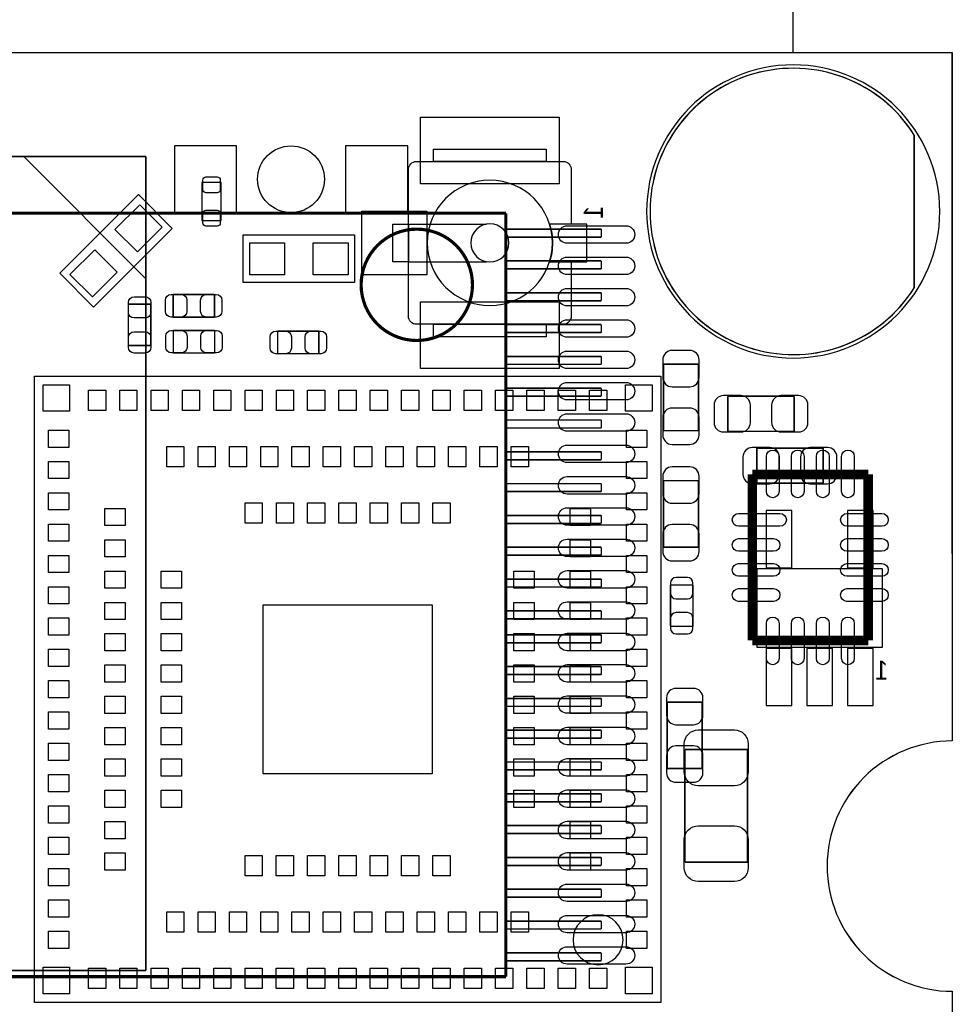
# Model space of a CAD drawing. Extents: x -31 to 84, y -5 to 52.
# Tile 12 of 14: x 53 to 68, y 18 to 34. Entities that reach past the tile are written whole.
import ezdxf
from ezdxf.enums import TextEntityAlignment as Align

# ---------------------------------------------------------------- set-up
doc = ezdxf.new("R2010")
doc.units = 0
for name, color, linetype in [('BG_DIMENSION', 4, 'CONTINUOUS'), ('BG_OUTLINE', 231, 'CONTINUOUS'), ('PG_ASSEMBLY_BOTTOM', 253, 'CONTINUOUS'), ('PG_ASSEMBLY_TOP', 7, 'CONTINUOUS'), ('PIN_BOTTOM', 253, 'CONTINUOUS'), ('PIN_TOP', 7, 'CONTINUOUS')]:
    doc.layers.add(name, color=color, linetype=linetype)

msp = doc.modelspace()

# ---------------------------------------------------------------- linework, layer by layer
at = {"layer": 'BG_DIMENSION'}
msp.add_lwpolyline([(65.059052, 32.994092), (65.059052, 40.4114)], dxfattribs=at)
at = {"layer": 'BG_OUTLINE'}
msp.add_lwpolyline([(67.59956, 21.99894, 0.414214), (65.60058, 19.99996, 0.414214), (67.59956, 18.00098), (67.59956, 0), (16.74876, 0), (16.74876, 3.50012, 0.414214), (16.25092, 4.0005, 0.414214), (15.75054, 3.50012), (15.75054, 0), (0, 0), (0, 18.00098, 0.414214), (1.99898, 19.99996, 0.414214), (0, 21.99894), (-0.000508, 32.994092), (67.59956, 32.994092)], format="xyb", close=True, dxfattribs=at)
for points in [[(67.59956, 31.994094), (67.59956, 32.994092)], [(67.59956, 24.994108), (67.59956, 32.994092)], [(67.59956, 24.994108), (67.59956, 25.994106)]]:
    msp.add_lwpolyline(points, dxfattribs=at)
for points in [[(67.599052, 21.99894, 0.414214), (65.600072, 19.99996)], [(65.600072, 19.99996, 0.414214), (67.599052, 18.00098)]]:
    msp.add_lwpolyline(points, format="xyb", dxfattribs=at)
at = {"layer": 'PG_ASSEMBLY_BOTTOM'}
for points, const_width in [([(54.72303, 31.331408), (43.222926, 31.331408)], 0.0254), ([(54.72303, 18.33118), (54.72303, 31.331408)], 0.0254), ([(60.470796, 30.42539), (43.655996, 30.42539)], 0.0508), ([(60.470796, 18.23339), (60.470796, 30.42539)], 0.0508), ([(60.470796, 30.17139), (61.994796, 30.17139)], 0.0254), ([(61.994796, 30.04439), (60.470796, 30.04439)], 0.0254), ([(61.994796, 30.17139), (61.994796, 30.04439)], 0.0254), ([(60.470796, 29.66339), (61.994796, 29.66339)], 0.0254), ([(61.994796, 29.66339), (61.994796, 29.53639)], 0.0254), ([(61.994796, 29.53639), (60.470796, 29.53639)], 0.0254), ([(60.470796, 29.15539), (61.994796, 29.15539)], 0.0254), ([(61.994796, 29.15539), (61.994796, 29.02839)], 0.0254), ([(61.994796, 29.02839), (60.470796, 29.02839)], 0.0254), ([(60.470796, 28.64739), (61.994796, 28.64739)], 0.0254), ([(61.994796, 28.64739), (61.994796, 28.52039)], 0.0254), ([(61.994796, 28.52039), (60.470796, 28.52039)], 0.0254), ([(60.470796, 28.13939), (61.994796, 28.13939)], 0.0254), ([(61.994796, 28.13939), (61.994796, 28.01239)], 0.0254), ([(61.994796, 28.01239), (60.470796, 28.01239)], 0.0254), ([(63.545974, 28.014168), (62.986158, 28.014168)], 0.024892), ([(62.986158, 28.014168), (62.986158, 26.953972)], 0.024892), ([(63.545974, 26.953972), (63.545974, 28.014168)], 0.024892), ([(60.470796, 27.63139), (61.994796, 27.63139)], 0.0254), ([(61.994796, 27.50439), (60.470796, 27.50439)], 0.0254), ([(61.994796, 27.63139), (61.994796, 27.50439)], 0.0254), ([(65.074546, 27.502612), (64.01435, 27.502612)], 0.024892), ([(64.01435, 27.502612), (64.01435, 26.942796)], 0.024892), ([(65.074546, 26.942796), (65.074546, 27.502612)], 0.024892), ([(60.470796, 27.12339), (61.994796, 27.12339)], 0.0254), ([(61.994796, 27.12339), (61.994796, 26.99639)], 0.0254), ([(61.994796, 26.99639), (60.470796, 26.99639)], 0.0254), ([(62.986158, 26.953972), (63.545974, 26.953972)], 0.024892), ([(64.01435, 26.942796), (65.074546, 26.942796)], 0.024892), ([(60.470796, 26.61539), (61.994796, 26.61539)], 0.0254), ([(61.994796, 26.61539), (61.994796, 26.48839)], 0.0254), ([(65.536826, 26.674572), (64.47663, 26.674572)], 0.024892), ([(64.47663, 26.674572), (64.47663, 26.114756)], 0.024892), ([(65.536826, 26.114756), (65.536826, 26.674572)], 0.024892), ([(61.994796, 26.48839), (60.470796, 26.48839)], 0.0254), ([(60.470796, 26.10739), (61.994796, 26.10739)], 0.0254), ([(61.994796, 26.10739), (61.994796, 25.98039)], 0.0254), ([(62.986158, 26.154634), (62.986158, 25.094438)], 0.024892), ([(63.545974, 26.154634), (62.986158, 26.154634)], 0.024892), ([(63.545974, 25.094438), (63.545974, 26.154634)], 0.024892), ([(64.47663, 26.114756), (65.536826, 26.114756)], 0.024892), ([(61.994796, 25.98039), (60.470796, 25.98039)], 0.0254), ([(60.470796, 25.59939), (61.994796, 25.59939)], 0.0254), ([(61.994796, 25.47239), (60.470796, 25.47239)], 0.0254), ([(61.994796, 25.59939), (61.994796, 25.47239)], 0.0254), ([(60.470796, 25.09139), (61.994796, 25.09139)], 0.0254), ([(61.994796, 25.09139), (61.994796, 24.96439)], 0.0254), ([(62.986158, 25.094438), (63.545974, 25.094438)], 0.024892), ([(61.994796, 24.96439), (60.470796, 24.96439)], 0.0254), ([(60.470796, 24.58339), (61.994796, 24.58339)], 0.0254), ([(61.994796, 24.58339), (61.994796, 24.45639)], 0.0254), ([(61.994796, 24.45639), (60.470796, 24.45639)], 0.0254), ([(63.09868, 24.48814), (63.09868, 23.828248)], 0.024892), ([(63.458852, 24.48814), (63.09868, 24.48814)], 0.024892), ([(63.458852, 23.828248), (63.458852, 24.48814)], 0.024892), ([(60.470796, 24.07539), (61.994796, 24.07539)], 0.0254), ([(61.994796, 24.07539), (61.994796, 23.94839)], 0.0254), ([(61.994796, 23.94839), (60.470796, 23.94839)], 0.0254), ([(63.09868, 23.828248), (63.458852, 23.828248)], 0.024892), ([(60.470796, 23.69439), (61.994796, 23.69439)], 0.0254), ([(61.994796, 23.69439), (61.994796, 23.56739)], 0.0254), ([(61.994796, 23.56739), (60.470796, 23.56739)], 0.0254), ([(60.470796, 23.18639), (61.994796, 23.18639)], 0.0254), ([(61.994796, 23.18639), (61.994796, 23.05939)], 0.0254), ([(61.994796, 23.05939), (60.470796, 23.05939)], 0.0254), ([(60.470796, 22.67839), (61.994796, 22.67839)], 0.0254), ([(61.994796, 22.67839), (61.994796, 22.55139)], 0.0254), ([(61.994796, 22.55139), (60.470796, 22.55139)], 0.0254), ([(63.606426, 22.6187), (63.04661, 22.6187)], 0.024892), ([(63.04661, 22.6187), (63.04661, 21.558504)], 0.024892), ([(63.606426, 21.558504), (63.606426, 22.6187)], 0.024892), ([(60.470796, 22.17039), (61.994796, 22.17039)], 0.0254), ([(61.994796, 22.17039), (61.994796, 22.04339)], 0.0254), ([(61.994796, 22.04339), (60.470796, 22.04339)], 0.0254), ([(60.470796, 21.66239), (61.994796, 21.66239)], 0.0254), ([(61.994796, 21.53539), (60.470796, 21.53539)], 0.0254), ([(61.994796, 21.66239), (61.994796, 21.53539)], 0.0254), ([(63.04661, 21.558504), (63.606426, 21.558504)], 0.024892), ([(60.470796, 21.15439), (61.994796, 21.15439)], 0.0254), ([(61.994796, 21.15439), (61.994796, 21.02739)], 0.0254), ([(61.994796, 21.02739), (60.470796, 21.02739)], 0.0254), ([(60.470796, 20.64639), (61.994796, 20.64639)], 0.0254), ([(61.994796, 20.64639), (61.994796, 20.51939)], 0.0254), ([(61.994796, 20.51939), (60.470796, 20.51939)], 0.0254), ([(60.470796, 20.13839), (61.994796, 20.13839)], 0.0254), ([(61.994796, 20.13839), (61.994796, 20.01139)], 0.0254), ([(61.994796, 20.01139), (60.470796, 20.01139)], 0.0254), ([(60.470796, 19.63039), (61.994796, 19.63039)], 0.0254), ([(61.994796, 19.50339), (60.470796, 19.50339)], 0.0254), ([(61.994796, 19.63039), (61.994796, 19.50339)], 0.0254), ([(60.470796, 19.12239), (61.994796, 19.12239)], 0.0254), ([(61.994796, 19.12239), (61.994796, 18.99539)], 0.0254), ([(61.994796, 18.99539), (60.470796, 18.99539)], 0.0254), ([(60.470796, 18.61439), (61.994796, 18.61439)], 0.0254), ([(61.994796, 18.61439), (61.994796, 18.48739)], 0.0254), ([(61.994796, 18.48739), (60.470796, 18.48739)], 0.0254), ([(43.222926, 18.33118), (54.72303, 18.33118)], 0.0254), ([(43.655996, 18.23339), (60.470796, 18.23339)], 0.0508)]:
    msp.add_lwpolyline(points, dxfattribs=dict(at, const_width=const_width))
msp.add_lwpolyline([(54.724046, 29.38018), (54.724046, 31.331408), (52.773072, 31.331408)], close=True, dxfattribs=at)
at = {"layer": 'PG_ASSEMBLY_BOTTOM', "const_width": 0.0508}
msp.add_lwpolyline([(59.937396, 29.28239, 1), (58.159396, 29.28239, 1), (59.937396, 29.28239)], format="xyb", dxfattribs=at)
at = {"layer": 'PG_ASSEMBLY_BOTTOM'}
for points in [[(66.482214, 24.744934), (64.480694, 24.744934)], [(64.480694, 24.744934), (64.480694, 23.495254)], [(66.482214, 23.495254), (66.482214, 24.744934)], [(64.480694, 23.495254), (66.482214, 23.495254)]]:
    msp.add_lwpolyline(points, dxfattribs=at)
at = {"layer": 'PG_ASSEMBLY_TOP'}
for points in [[(67.399408, 30.454092, 1), (62.718696, 30.454092, 1), (67.399408, 30.454092)], [(58.915046, 31.124906, -0.414214), (59.042046, 31.251906)], [(61.38799, 31.251906, -0.414214), (61.51499, 31.124906)], [(61.215016, 29.951934, 1), (59.21502, 29.951934, 1), (61.215016, 29.951934)], [(60.519818, 29.951934, 1), (59.910218, 29.951934, 1), (60.519818, 29.951934)], [(59.042046, 28.651962, -0.414214), (58.915046, 28.778962)], [(61.51499, 28.778962, -0.414214), (61.38799, 28.651962)]]:
    msp.add_lwpolyline(points, format="xyb", dxfattribs=at)
for points in [[(59.313318, 31.450534), (61.116718, 31.450534), (61.116718, 31.251906), (59.313318, 31.251906)], [(55.925466, 30.916626), (55.615586, 30.916626), (55.615586, 30.307026), (55.925466, 30.307026)], [(58.665618, 30.251908), (58.915046, 30.251908), (58.915046, 29.65196), (58.665618, 29.65196)], [(59.313318, 28.651962), (61.116718, 28.651962), (61.116718, 28.453334), (59.313318, 28.453334)]]:
    msp.add_lwpolyline(points, close=True, dxfattribs=at)
for points in [[(59.042046, 31.251906), (61.38799, 31.251906)], [(58.915046, 28.778962), (58.915046, 31.124906)], [(61.51499, 31.124906), (61.51499, 30.251908)], [(53.348128, 29.466032), (54.605428, 30.723332)], [(54.605428, 30.723332), (55.144416, 30.184344)], [(58.915046, 30.251908), (60.160916, 30.251908)], [(55.144416, 30.184344), (53.887116, 28.927044)], [(56.278018, 29.316934), (56.278018, 30.078934)], [(56.278018, 30.078934), (58.056018, 30.078934)], [(58.056018, 30.078934), (58.056018, 29.316934)], [(58.915046, 29.65196), (60.160916, 29.65196)], [(61.51499, 29.65196), (61.51499, 28.778962)], [(53.887116, 28.927044), (53.348128, 29.466032)], [(58.056018, 29.316934), (56.278018, 29.316934)], [(61.38799, 28.651962), (59.042046, 28.651962)], [(52.942998, 17.82445), (52.942998, 27.82443)], [(52.942998, 27.82443), (62.942978, 27.82443)], [(62.942978, 27.82443), (62.942978, 17.82445)], [(62.942978, 17.82445), (52.942998, 17.82445)]]:
    msp.add_lwpolyline(points, dxfattribs=at)
for points in [[(61.168788, 29.65196), (61.764418, 29.65196), (61.764418, 30.251908), (61.168788, 30.251908, -0.076601), (61.215016, 29.951934, -0.076974)], [(62.34303, 18.824448, 1), (61.542946, 18.824432, 1)]]:
    msp.add_lwpolyline(points, format="xyb", close=True, dxfattribs=at)
for points, const_width in [([(55.156354, 29.12745), (55.816246, 29.12745)], 0.024892), ([(55.156354, 28.767278), (55.156354, 29.12745)], 0.024892), ([(55.816246, 29.12745), (55.816246, 28.767278)], 0.024892), ([(54.442614, 28.312618), (54.442614, 28.97251)], 0.024892), ([(54.442614, 28.97251), (54.802786, 28.97251)], 0.024892), ([(54.802786, 28.97251), (54.802786, 28.312618)], 0.024892), ([(55.816246, 28.767278), (55.156354, 28.767278)], 0.024892), ([(55.160164, 28.553918), (55.820056, 28.553918)], 0.024892), ([(55.160164, 28.193746), (55.160164, 28.553918)], 0.024892), ([(55.820056, 28.553918), (55.820056, 28.193746)], 0.024892), ([(56.825896, 28.182824), (56.825896, 28.542996)], 0.024892), ([(56.825896, 28.542996), (57.485788, 28.542996)], 0.024892), ([(57.485788, 28.542996), (57.485788, 28.182824)], 0.024892), ([(54.802786, 28.312618), (54.442614, 28.312618)], 0.024892), ([(55.820056, 28.193746), (55.160164, 28.193746)], 0.024892), ([(57.485788, 28.182824), (56.825896, 28.182824)], 0.024892), ([(66.256916, 26.254456), (64.40678, 26.254456)], 0.1524), ([(64.40678, 26.254456), (64.40678, 23.60422)], 0.1524), ([(66.256916, 23.60422), (66.256916, 26.254456)], 0.1524), ([(64.40678, 23.60422), (66.256916, 23.60422)], 0.1524), ([(63.330074, 20.06346), (63.330074, 21.863304)], 0.024892), ([(63.330074, 21.863304), (64.330326, 21.863304)], 0.024892), ([(64.330326, 21.863304), (64.330326, 20.06346)], 0.024892), ([(64.330326, 20.06346), (63.330074, 20.06346)], 0.024892)]:
    msp.add_lwpolyline(points, dxfattribs=dict(at, const_width=const_width))
at = {"layer": 'PIN_BOTTOM'}
for points in [[(66.993008, 31.673038, 3.462482), (66.993008, 29.235146)], [(62.388496, 29.94533), (61.448696, 29.94533, -1), (61.448696, 30.22473), (62.388496, 30.22473, -1)], [(62.388496, 29.44495), (61.448696, 29.44495, -1), (61.448696, 29.72435), (62.388496, 29.72435, -1)], [(62.388496, 28.94457), (61.448696, 28.94457, -1), (61.448696, 29.22397), (62.388496, 29.22397, -1)], [(62.388496, 28.44419), (61.448696, 28.44419, -1), (61.448696, 28.72359), (62.388496, 28.72359, -1)], [(62.388496, 27.94381), (61.448696, 27.94381, -1), (61.448696, 28.22321), (62.388496, 28.22321, -1)], [(62.975998, 28.084018), (62.975998, 27.80411, 0.414846), (63.126112, 27.653996), (63.40602, 27.653996, 0.414846), (63.556134, 27.80411), (63.556134, 28.084018, 0.414846), (63.40602, 28.234132), (63.126112, 28.234132, 0.414846)], [(62.388496, 27.44343), (61.448696, 27.44343, -1), (61.448696, 27.72283), (62.388496, 27.72283, -1)], [(63.9445, 26.932636), (64.224408, 26.932636, 0.414846), (64.374522, 27.08275), (64.374522, 27.362658, 0.414846), (64.224408, 27.512772), (63.9445, 27.512772, 0.414846), (63.794386, 27.362658), (63.794386, 27.08275, 0.414846)], [(65.144396, 27.512772), (64.864488, 27.512772, 0.414846), (64.714374, 27.362658), (64.714374, 27.08275, 0.414846), (64.864488, 26.932636), (65.144396, 26.932636, 0.414846), (65.29451, 27.08275), (65.29451, 27.362658, 0.414846)], [(62.388496, 26.94305), (61.448696, 26.94305, -1), (61.448696, 27.22245), (62.388496, 27.22245, -1)], [(63.556134, 26.884122), (63.556134, 27.16403, 0.414846), (63.40602, 27.314144), (63.126112, 27.314144, 0.414846), (62.975998, 27.16403), (62.975998, 26.884122, 0.414846), (63.126112, 26.734008), (63.40602, 26.734008, 0.414846)], [(62.388496, 26.44267), (61.448696, 26.44267, -1), (61.448696, 26.72207), (62.388496, 26.72207, -1)], [(64.40678, 26.104596), (64.686688, 26.104596, 0.414846), (64.836802, 26.25471), (64.836802, 26.534618, 0.414846), (64.686688, 26.684732), (64.40678, 26.684732, 0.414846), (64.256666, 26.534618), (64.256666, 26.25471, 0.414846)], [(65.606676, 26.684732), (65.326768, 26.684732, 0.414846), (65.176654, 26.534618), (65.176654, 26.25471, 0.414846), (65.326768, 26.104596), (65.606676, 26.104596, 0.414846), (65.75679, 26.25471), (65.75679, 26.534618, 0.414846)], [(62.975998, 26.224484), (62.975998, 25.944576, 0.414846), (63.126112, 25.794462), (63.40602, 25.794462, 0.414846), (63.556134, 25.944576), (63.556134, 26.224484, 0.414846), (63.40602, 26.374598), (63.126112, 26.374598, 0.414846)], [(62.388496, 25.93975), (61.448696, 25.93975, -1), (61.448696, 26.21915), (62.388496, 26.21915, -1)], [(62.388496, 25.44191), (61.448696, 25.44191, -1), (61.448696, 25.72131), (62.388496, 25.72131, -1)], [(63.556134, 25.024588), (63.556134, 25.304496, 0.414846), (63.40602, 25.45461), (63.126112, 25.45461, 0.414846), (62.975998, 25.304496), (62.975998, 25.024588, 0.414846), (63.126112, 24.874474), (63.40602, 24.874474, 0.414846)], [(62.388496, 24.94153), (61.448696, 24.94153, -1), (61.448696, 25.22093), (62.388496, 25.22093, -1)], [(62.388496, 24.43861), (61.448696, 24.43861, -1), (61.448696, 24.71801), (62.388496, 24.71801, -1)], [(63.09868, 24.518112), (63.09868, 24.358092, 0.413587), (63.18885, 24.268176), (63.368682, 24.268176, 0.413587), (63.458852, 24.358092), (63.458852, 24.518112, 0.413587), (63.368682, 24.608028), (63.18885, 24.608028, 0.413587)], [(62.388496, 23.94077), (61.448696, 23.94077, -1), (61.448696, 24.22017), (62.388496, 24.22017, -1)], [(63.458852, 23.798276), (63.458852, 23.958296, 0.413587), (63.368682, 24.048212), (63.18885, 24.048212, 0.413587), (63.09868, 23.958296), (63.09868, 23.798276, 0.413587), (63.18885, 23.70836), (63.368682, 23.70836, 0.413587)], [(62.388496, 23.43785), (61.448696, 23.43785, -1), (61.448696, 23.71725), (62.388496, 23.71725, -1)], [(62.388496, 22.93747), (61.448696, 22.93747, -1), (61.448696, 23.21687), (62.388496, 23.21687, -1)], [(63.03645, 22.68855), (63.03645, 22.408642, 0.414846), (63.186564, 22.258528), (63.466472, 22.258528, 0.414846), (63.616586, 22.408642), (63.616586, 22.68855, 0.414846), (63.466472, 22.838664), (63.186564, 22.838664, 0.414846)], [(62.388496, 22.43963), (61.448696, 22.43963, -1), (61.448696, 22.71903), (62.388496, 22.71903, -1)], [(62.388496, 21.93671), (61.448696, 21.93671, -1), (61.448696, 22.21611), (62.388496, 22.21611, -1)], [(63.616586, 21.488654), (63.616586, 21.768562, 0.414846), (63.466472, 21.918676), (63.186564, 21.918676, 0.414846), (63.03645, 21.768562), (63.03645, 21.488654, 0.414846), (63.186564, 21.33854), (63.466472, 21.33854, 0.414846)], [(62.388496, 21.43633), (61.448696, 21.43633, -1), (61.448696, 21.71573), (62.388496, 21.71573, -1)], [(62.388496, 20.93595), (61.448696, 20.93595, -1), (61.448696, 21.21535), (62.388496, 21.21535, -1)], [(62.388496, 20.43557), (61.448696, 20.43557, -1), (61.448696, 20.71497), (62.388496, 20.71497, -1)], [(62.388496, 19.93519), (61.448696, 19.93519, -1), (61.448696, 20.21459), (62.388496, 20.21459, -1)], [(62.388496, 19.43481), (61.448696, 19.43481, -1), (61.448696, 19.71421), (62.388496, 19.71421, -1)], [(62.388496, 18.93443), (61.448696, 18.93443, -1), (61.448696, 19.21383), (62.388496, 19.21383, -1)], [(62.388496, 18.43405), (61.448696, 18.43405, -1), (61.448696, 18.71345), (62.388496, 18.71345, -1)]]:
    msp.add_lwpolyline(points, format="xyb", close=True, dxfattribs=at)
for points in [[(55.176928, 30.434534), (56.167528, 30.434534), (56.167528, 31.501334), (55.176928, 31.501334)], [(57.912508, 30.434534), (58.903108, 30.434534), (58.903108, 31.501334), (57.912508, 31.501334)], [(64.628014, 25.677114), (64.628014, 24.762714), (65.034414, 24.762714), (65.034414, 25.677114)], [(65.928494, 25.677114), (65.928494, 24.762714), (66.334894, 24.762714), (66.334894, 25.677114)], [(64.628014, 23.477474), (64.628014, 22.563074), (65.034414, 22.563074), (65.034414, 23.477474)], [(65.278254, 23.477474), (65.278254, 22.563074), (65.684654, 22.563074), (65.684654, 23.477474)], [(65.928494, 23.477474), (65.928494, 22.563074), (66.334894, 22.563074), (66.334894, 23.477474)]]:
    msp.add_lwpolyline(points, close=True, dxfattribs=at)
msp.add_circle((57.040018, 30.967934), 0.5334, dxfattribs=at)
at = {"layer": 'PIN_TOP'}
for points in [[(66.99631, 31.667704, 3.479971), (66.99631, 29.24048)], [(55.681626, 30.751526, -0.414214), (55.630826, 30.802326), (55.630826, 30.954726, -0.414214), (55.681626, 31.005526), (55.859426, 31.005526, -0.414214), (55.910226, 30.954726), (55.910226, 30.802326, -0.414214), (55.859426, 30.751526)], [(55.681626, 30.218126, -0.414214), (55.630826, 30.268926), (55.630826, 30.421326, -0.414214), (55.681626, 30.472126), (55.859426, 30.472126, -0.414214), (55.910226, 30.421326), (55.910226, 30.268926, -0.414214), (55.859426, 30.218126)], [(54.802786, 29.002482), (54.802786, 28.842462, -0.413587), (54.712616, 28.752546), (54.532784, 28.752546, -0.413587), (54.442614, 28.842462), (54.442614, 29.002482, -0.413587), (54.532784, 29.092398), (54.712616, 29.092398, -0.413587)], [(55.126382, 29.12745), (55.286402, 29.12745, -0.413587), (55.376318, 29.03728), (55.376318, 28.857448, -0.413587), (55.286402, 28.767278), (55.126382, 28.767278, -0.413587), (55.036466, 28.857448), (55.036466, 29.03728, -0.413587)], [(55.846218, 28.767278), (55.686198, 28.767278, -0.413587), (55.596282, 28.857448), (55.596282, 29.03728, -0.413587), (55.686198, 29.12745), (55.846218, 29.12745, -0.413587), (55.936134, 29.03728), (55.936134, 28.857448, -0.413587)], [(54.442614, 28.282646), (54.442614, 28.442666, -0.413587), (54.532784, 28.532582), (54.712616, 28.532582, -0.413587), (54.802786, 28.442666), (54.802786, 28.282646, -0.413587), (54.712616, 28.19273), (54.532784, 28.19273, -0.413587)], [(55.130192, 28.553918), (55.290212, 28.553918, -0.413587), (55.380128, 28.463748), (55.380128, 28.283916, -0.413587), (55.290212, 28.193746), (55.130192, 28.193746, -0.413587), (55.040276, 28.283916), (55.040276, 28.463748, -0.413587)], [(55.850028, 28.193746), (55.690008, 28.193746, -0.413587), (55.600092, 28.283916), (55.600092, 28.463748, -0.413587), (55.690008, 28.553918), (55.850028, 28.553918, -0.413587), (55.939944, 28.463748), (55.939944, 28.283916, -0.413587)], [(56.795924, 28.542996), (56.955944, 28.542996, -0.413587), (57.04586, 28.452826), (57.04586, 28.272994, -0.413587), (56.955944, 28.182824), (56.795924, 28.182824, -0.413587), (56.706008, 28.272994), (56.706008, 28.452826, -0.413587)], [(57.51576, 28.182824), (57.35574, 28.182824, -0.413587), (57.265824, 28.272994), (57.265824, 28.452826, -0.413587), (57.35574, 28.542996), (57.51576, 28.542996, -0.413587), (57.605676, 28.452826), (57.605676, 28.272994, -0.413587)], [(64.6303, 25.982422), (64.6303, 26.541222, -1), (64.8335, 26.541222), (64.8335, 25.982422, -1)], [(65.03035, 25.982422), (65.03035, 26.541222, -1), (65.23355, 26.541222), (65.23355, 25.982422, -1)], [(65.430146, 25.982422), (65.430146, 26.541222, -1), (65.633346, 26.541222), (65.633346, 25.982422, -1)], [(65.830196, 25.982422), (65.830196, 26.541222, -1), (66.033396, 26.541222), (66.033396, 25.982422, -1)], [(64.847724, 25.427686), (64.187324, 25.427686, -1), (64.187324, 25.630886), (64.847724, 25.630886, -1)], [(66.476372, 25.427686), (65.917572, 25.427686, -1), (65.917572, 25.630886), (66.476372, 25.630886, -1)], [(64.746124, 25.027636), (64.187324, 25.027636, -1), (64.187324, 25.230836), (64.746124, 25.230836, -1)], [(66.476372, 25.027636), (65.917572, 25.027636, -1), (65.917572, 25.230836), (66.476372, 25.230836, -1)], [(64.746124, 24.62784), (64.187324, 24.62784, -1), (64.187324, 24.83104), (64.746124, 24.83104, -1)], [(66.476372, 24.62784), (65.917572, 24.62784, -1), (65.917572, 24.83104), (66.476372, 24.83104, -1)], [(64.746124, 24.22779), (64.187324, 24.22779, -1), (64.187324, 24.43099), (64.746124, 24.43099, -1)], [(66.476372, 24.22779), (65.917572, 24.22779, -1), (65.917572, 24.43099), (66.476372, 24.43099, -1)], [(64.6303, 23.317454), (64.6303, 23.876254, -1), (64.8335, 23.876254), (64.8335, 23.317454, -1)], [(65.03035, 23.317454), (65.03035, 23.876254, -1), (65.23355, 23.876254), (65.23355, 23.317454, -1)], [(65.430146, 23.317454), (65.430146, 23.876254, -1), (65.633346, 23.876254), (65.633346, 23.317454, -1)], [(65.830196, 23.317454), (65.830196, 23.876254, -1), (66.033396, 23.876254), (66.033396, 23.317454, -1)], [(64.340232, 21.953474), (64.340232, 21.503386, -0.414414), (64.120268, 21.283422), (63.540132, 21.283422, -0.414414), (63.320168, 21.503386), (63.320168, 21.953474, -0.414414), (63.540132, 22.173438), (64.120268, 22.173438, -0.414414)], [(63.320168, 19.97329), (63.320168, 20.423378, -0.414414), (63.540132, 20.643342), (64.120268, 20.643342, -0.414414), (64.340232, 20.423378), (64.340232, 19.97329, -0.414414), (64.120268, 19.753326), (63.540132, 19.753326, -0.414414)]]:
    msp.add_lwpolyline(points, format="xyb", close=True, dxfattribs=at)
for points in [[(59.110118, 31.960312), (61.319918, 31.960312), (61.319918, 30.893512), (59.110118, 30.893512)], [(54.587467, 29.807173), (54.228257, 30.166383), (54.623389, 30.561515), (54.982599, 30.202305)], [(58.169302, 30.459934), (59.210702, 30.459934), (59.210702, 29.443934), (58.169302, 29.443934)], [(56.379618, 29.443934), (56.379618, 29.951934), (56.938418, 29.951934), (56.938418, 29.443934)], [(57.395618, 29.443934), (57.395618, 29.951934), (57.954418, 29.951934), (57.954418, 29.443934)], [(53.869155, 29.088861), (53.509945, 29.448071), (53.905077, 29.843203), (54.264287, 29.483993)], [(59.110118, 29.010356), (61.319918, 29.010356), (61.319918, 27.943556), (59.110118, 27.943556)], [(53.504973, 27.262455), (53.081047, 27.262455), (53.081047, 27.686381), (53.504973, 27.686381)], [(62.804929, 27.262455), (62.381003, 27.262455), (62.381003, 27.686381), (62.804929, 27.686381)], [(54.080537, 27.601926), (54.080537, 27.276806), (53.805455, 27.276806), (53.805455, 27.601926)], [(54.580409, 27.601926), (54.580409, 27.276806), (54.305327, 27.276806), (54.305327, 27.601926)], [(55.080535, 27.601926), (55.080535, 27.276806), (54.805453, 27.276806), (54.805453, 27.601926)], [(55.580407, 27.601926), (55.580407, 27.276806), (55.305325, 27.276806), (55.305325, 27.601926)], [(56.080533, 27.601926), (56.080533, 27.276806), (55.805451, 27.276806), (55.805451, 27.601926)], [(56.580405, 27.601926), (56.580405, 27.276806), (56.305323, 27.276806), (56.305323, 27.601926)], [(57.080531, 27.601926), (57.080531, 27.276806), (56.805449, 27.276806), (56.805449, 27.601926)], [(57.580403, 27.601926), (57.580403, 27.276806), (57.305321, 27.276806), (57.305321, 27.601926)], [(58.080529, 27.601926), (58.080529, 27.276806), (57.805447, 27.276806), (57.805447, 27.601926)], [(58.580655, 27.601926), (58.580655, 27.276806), (58.305573, 27.276806), (58.305573, 27.601926)], [(59.080527, 27.601926), (59.080527, 27.276806), (58.805445, 27.276806), (58.805445, 27.601926)], [(59.580653, 27.601926), (59.580653, 27.276806), (59.305571, 27.276806), (59.305571, 27.601926)], [(60.080525, 27.601926), (60.080525, 27.276806), (59.805443, 27.276806), (59.805443, 27.601926)], [(60.580651, 27.601926), (60.580651, 27.276806), (60.305569, 27.276806), (60.305569, 27.601926)], [(61.080523, 27.601926), (61.080523, 27.276806), (60.805441, 27.276806), (60.805441, 27.601926)], [(61.580649, 27.601926), (61.580649, 27.276806), (61.305567, 27.276806), (61.305567, 27.601926)], [(62.080521, 27.601926), (62.080521, 27.276806), (61.805439, 27.276806), (61.805439, 27.601926)], [(53.165502, 26.961973), (53.490622, 26.961973), (53.490622, 26.686891), (53.165502, 26.686891)], [(62.720474, 26.686891), (62.395354, 26.686891), (62.395354, 26.961973), (62.720474, 26.961973)], [(55.330471, 26.702004), (55.330471, 26.376884), (55.055389, 26.376884), (55.055389, 26.702004)], [(55.830597, 26.702004), (55.830597, 26.376884), (55.555515, 26.376884), (55.555515, 26.702004)], [(56.330469, 26.702004), (56.330469, 26.376884), (56.055387, 26.376884), (56.055387, 26.702004)], [(56.830595, 26.702004), (56.830595, 26.376884), (56.555513, 26.376884), (56.555513, 26.702004)], [(57.330467, 26.702004), (57.330467, 26.376884), (57.055385, 26.376884), (57.055385, 26.702004)], [(57.830593, 26.702004), (57.830593, 26.376884), (57.555511, 26.376884), (57.555511, 26.702004)], [(58.330465, 26.702004), (58.330465, 26.376884), (58.055383, 26.376884), (58.055383, 26.702004)], [(58.830591, 26.702004), (58.830591, 26.376884), (58.555509, 26.376884), (58.555509, 26.702004)], [(59.330463, 26.702004), (59.330463, 26.376884), (59.055381, 26.376884), (59.055381, 26.702004)], [(59.830589, 26.702004), (59.830589, 26.376884), (59.555507, 26.376884), (59.555507, 26.702004)], [(60.330461, 26.702004), (60.330461, 26.376884), (60.055379, 26.376884), (60.055379, 26.702004)], [(60.830587, 26.702004), (60.830587, 26.376884), (60.555505, 26.376884), (60.555505, 26.702004)], [(53.165502, 26.462101), (53.490622, 26.462101), (53.490622, 26.187019), (53.165502, 26.187019)], [(62.720474, 26.187019), (62.395354, 26.187019), (62.395354, 26.462101), (62.720474, 26.462101)], [(53.165502, 25.961975), (53.490622, 25.961975), (53.490622, 25.686893), (53.165502, 25.686893)], [(62.720474, 25.686893), (62.395354, 25.686893), (62.395354, 25.961975), (62.720474, 25.961975)], [(56.580405, 25.802082), (56.580405, 25.476962), (56.305323, 25.476962), (56.305323, 25.802082)], [(57.080531, 25.802082), (57.080531, 25.476962), (56.805449, 25.476962), (56.805449, 25.802082)], [(57.580403, 25.802082), (57.580403, 25.476962), (57.305321, 25.476962), (57.305321, 25.802082)], [(58.080529, 25.802082), (58.080529, 25.476962), (57.805447, 25.476962), (57.805447, 25.802082)], [(58.580655, 25.802082), (58.580655, 25.476962), (58.305573, 25.476962), (58.305573, 25.802082)], [(59.080527, 25.802082), (59.080527, 25.476962), (58.805445, 25.476962), (58.805445, 25.802082)], [(59.580653, 25.802082), (59.580653, 25.476962), (59.305571, 25.476962), (59.305571, 25.802082)], [(54.065424, 25.712039), (54.390544, 25.712039), (54.390544, 25.436957), (54.065424, 25.436957)], [(61.820552, 25.436957), (61.495432, 25.436957), (61.495432, 25.712039), (61.820552, 25.712039)], [(53.165502, 25.462103), (53.490622, 25.462103), (53.490622, 25.187021), (53.165502, 25.187021)], [(62.720474, 25.187021), (62.395354, 25.187021), (62.395354, 25.462103), (62.720474, 25.462103)], [(54.065424, 25.211913), (54.390544, 25.211913), (54.390544, 24.936831), (54.065424, 24.936831)], [(61.820552, 24.936831), (61.495432, 24.936831), (61.495432, 25.211913), (61.820552, 25.211913)], [(53.165502, 24.961977), (53.490622, 24.961977), (53.490622, 24.686895), (53.165502, 24.686895)], [(62.720474, 24.686895), (62.395354, 24.686895), (62.395354, 24.961977), (62.720474, 24.961977)], [(54.065424, 24.712041), (54.390544, 24.712041), (54.390544, 24.436959), (54.065424, 24.436959)], [(54.965346, 24.712041), (55.290466, 24.712041), (55.290466, 24.436959), (54.965346, 24.436959)], [(60.92063, 24.436959), (60.59551, 24.436959), (60.59551, 24.712041), (60.92063, 24.712041)], [(61.820552, 24.436959), (61.495432, 24.436959), (61.495432, 24.712041), (61.820552, 24.712041)], [(53.165502, 24.462105), (53.490622, 24.462105), (53.490622, 24.187023), (53.165502, 24.187023)], [(62.720474, 24.187023), (62.395354, 24.187023), (62.395354, 24.462105), (62.720474, 24.462105)], [(54.065424, 24.211915), (54.390544, 24.211915), (54.390544, 23.936833), (54.065424, 23.936833)], [(54.965346, 24.211915), (55.290466, 24.211915), (55.290466, 23.936833), (54.965346, 23.936833)], [(59.292998, 21.47443), (56.592978, 21.47443), (56.592978, 24.17445), (59.292998, 24.17445)], [(60.92063, 23.936833), (60.59551, 23.936833), (60.59551, 24.211915), (60.92063, 24.211915)], [(61.820552, 23.936833), (61.495432, 23.936833), (61.495432, 24.211915), (61.820552, 24.211915)], [(53.165502, 23.961979), (53.490622, 23.961979), (53.490622, 23.686897), (53.165502, 23.686897)], [(62.720474, 23.686897), (62.395354, 23.686897), (62.395354, 23.961979), (62.720474, 23.961979)], [(54.065424, 23.712043), (54.390544, 23.712043), (54.390544, 23.436961), (54.065424, 23.436961)], [(54.965346, 23.712043), (55.290466, 23.712043), (55.290466, 23.436961), (54.965346, 23.436961)], [(60.92063, 23.436961), (60.59551, 23.436961), (60.59551, 23.712043), (60.92063, 23.712043)], [(61.820552, 23.436961), (61.495432, 23.436961), (61.495432, 23.712043), (61.820552, 23.712043)], [(53.165502, 23.462107), (53.490622, 23.462107), (53.490622, 23.187025), (53.165502, 23.187025)], [(62.720474, 23.187025), (62.395354, 23.187025), (62.395354, 23.462107), (62.720474, 23.462107)], [(54.065424, 23.211917), (54.390544, 23.211917), (54.390544, 22.936835), (54.065424, 22.936835)], [(54.965346, 23.211917), (55.290466, 23.211917), (55.290466, 22.936835), (54.965346, 22.936835)], [(60.92063, 22.936835), (60.59551, 22.936835), (60.59551, 23.211917), (60.92063, 23.211917)], [(61.820552, 22.936835), (61.495432, 22.936835), (61.495432, 23.211917), (61.820552, 23.211917)], [(53.165502, 22.961981), (53.490622, 22.961981), (53.490622, 22.686899), (53.165502, 22.686899)], [(62.720474, 22.686899), (62.395354, 22.686899), (62.395354, 22.961981), (62.720474, 22.961981)], [(54.065424, 22.712045), (54.390544, 22.712045), (54.390544, 22.436963), (54.065424, 22.436963)], [(54.965346, 22.712045), (55.290466, 22.712045), (55.290466, 22.436963), (54.965346, 22.436963)], [(60.92063, 22.436963), (60.59551, 22.436963), (60.59551, 22.712045), (60.92063, 22.712045)], [(61.820552, 22.436963), (61.495432, 22.436963), (61.495432, 22.712045), (61.820552, 22.712045)], [(53.165502, 22.461855), (53.490622, 22.461855), (53.490622, 22.186773), (53.165502, 22.186773)], [(62.720474, 22.186773), (62.395354, 22.186773), (62.395354, 22.461855), (62.720474, 22.461855)], [(54.065424, 22.211919), (54.390544, 22.211919), (54.390544, 21.936837), (54.065424, 21.936837)], [(54.965346, 22.211919), (55.290466, 22.211919), (55.290466, 21.936837), (54.965346, 21.936837)], [(60.92063, 21.936837), (60.59551, 21.936837), (60.59551, 22.211919), (60.92063, 22.211919)], [(61.820552, 21.936837), (61.495432, 21.936837), (61.495432, 22.211919), (61.820552, 22.211919)], [(53.165502, 21.961983), (53.490622, 21.961983), (53.490622, 21.686901), (53.165502, 21.686901)], [(62.720474, 21.686901), (62.395354, 21.686901), (62.395354, 21.961983), (62.720474, 21.961983)], [(54.065424, 21.712047), (54.390544, 21.712047), (54.390544, 21.436965), (54.065424, 21.436965)], [(54.965346, 21.712047), (55.290466, 21.712047), (55.290466, 21.436965), (54.965346, 21.436965)], [(60.92063, 21.436965), (60.59551, 21.436965), (60.59551, 21.712047), (60.92063, 21.712047)], [(61.820552, 21.436965), (61.495432, 21.436965), (61.495432, 21.712047), (61.820552, 21.712047)], [(53.165502, 21.461857), (53.490622, 21.461857), (53.490622, 21.186775), (53.165502, 21.186775)], [(62.720474, 21.186775), (62.395354, 21.186775), (62.395354, 21.461857), (62.720474, 21.461857)], [(54.065424, 21.211921), (54.390544, 21.211921), (54.390544, 20.936839), (54.065424, 20.936839)], [(54.965346, 21.211921), (55.290466, 21.211921), (55.290466, 20.936839), (54.965346, 20.936839)], [(60.92063, 20.936839), (60.59551, 20.936839), (60.59551, 21.211921), (60.92063, 21.211921)], [(61.820552, 20.936839), (61.495432, 20.936839), (61.495432, 21.211921), (61.820552, 21.211921)], [(53.165502, 20.961985), (53.490622, 20.961985), (53.490622, 20.686903), (53.165502, 20.686903)], [(62.720474, 20.686903), (62.395354, 20.686903), (62.395354, 20.961985), (62.720474, 20.961985)], [(54.065424, 20.712049), (54.390544, 20.712049), (54.390544, 20.436967), (54.065424, 20.436967)], [(61.820552, 20.436967), (61.495432, 20.436967), (61.495432, 20.712049), (61.820552, 20.712049)], [(53.165502, 20.461859), (53.490622, 20.461859), (53.490622, 20.186777), (53.165502, 20.186777)], [(62.720474, 20.186777), (62.395354, 20.186777), (62.395354, 20.461859), (62.720474, 20.461859)], [(54.065424, 20.211923), (54.390544, 20.211923), (54.390544, 19.936841), (54.065424, 19.936841)], [(56.305196, 19.846798), (56.305196, 20.171918), (56.580278, 20.171918), (56.580278, 19.846798)], [(56.805322, 19.846798), (56.805322, 20.171918), (57.080404, 20.171918), (57.080404, 19.846798)], [(57.305194, 19.846798), (57.305194, 20.171918), (57.580276, 20.171918), (57.580276, 19.846798)], [(57.80532, 19.846798), (57.80532, 20.171918), (58.080402, 20.171918), (58.080402, 19.846798)], [(58.305446, 19.846798), (58.305446, 20.171918), (58.580528, 20.171918), (58.580528, 19.846798)], [(58.805318, 19.846798), (58.805318, 20.171918), (59.0804, 20.171918), (59.0804, 19.846798)], [(59.305444, 19.846798), (59.305444, 20.171918), (59.580526, 20.171918), (59.580526, 19.846798)], [(61.820552, 19.936841), (61.495432, 19.936841), (61.495432, 20.211923), (61.820552, 20.211923)], [(53.165502, 19.961987), (53.490622, 19.961987), (53.490622, 19.686905), (53.165502, 19.686905)], [(62.720474, 19.686905), (62.395354, 19.686905), (62.395354, 19.961987), (62.720474, 19.961987)], [(53.165502, 19.461861), (53.490622, 19.461861), (53.490622, 19.186779), (53.165502, 19.186779)], [(62.720474, 19.186779), (62.395354, 19.186779), (62.395354, 19.461861), (62.720474, 19.461861)], [(55.055262, 18.946876), (55.055262, 19.271996), (55.330344, 19.271996), (55.330344, 18.946876)], [(55.555388, 18.946876), (55.555388, 19.271996), (55.83047, 19.271996), (55.83047, 18.946876)], [(56.05526, 18.946876), (56.05526, 19.271996), (56.330342, 19.271996), (56.330342, 18.946876)], [(56.555386, 18.946876), (56.555386, 19.271996), (56.830468, 19.271996), (56.830468, 18.946876)], [(57.055258, 18.946876), (57.055258, 19.271996), (57.33034, 19.271996), (57.33034, 18.946876)], [(57.555384, 18.946876), (57.555384, 19.271996), (57.830466, 19.271996), (57.830466, 18.946876)], [(58.055256, 18.946876), (58.055256, 19.271996), (58.330338, 19.271996), (58.330338, 18.946876)], [(58.555382, 18.946876), (58.555382, 19.271996), (58.830464, 19.271996), (58.830464, 18.946876)], [(59.055254, 18.946876), (59.055254, 19.271996), (59.330336, 19.271996), (59.330336, 18.946876)], [(59.55538, 18.946876), (59.55538, 19.271996), (59.830462, 19.271996), (59.830462, 18.946876)], [(60.055252, 18.946876), (60.055252, 19.271996), (60.330334, 19.271996), (60.330334, 18.946876)], [(60.555378, 18.946876), (60.555378, 19.271996), (60.83046, 19.271996), (60.83046, 18.946876)], [(53.165502, 18.961989), (53.490622, 18.961989), (53.490622, 18.686907), (53.165502, 18.686907)], [(62.720474, 18.686907), (62.395354, 18.686907), (62.395354, 18.961989), (62.720474, 18.961989)], [(53.504973, 17.962499), (53.081047, 17.962499), (53.081047, 18.386425), (53.504973, 18.386425)], [(53.805328, 18.046954), (53.805328, 18.372074), (54.08041, 18.372074), (54.08041, 18.046954)], [(54.3052, 18.046954), (54.3052, 18.372074), (54.580282, 18.372074), (54.580282, 18.046954)], [(54.805326, 18.046954), (54.805326, 18.372074), (55.080408, 18.372074), (55.080408, 18.046954)], [(55.305198, 18.046954), (55.305198, 18.372074), (55.58028, 18.372074), (55.58028, 18.046954)], [(55.805324, 18.046954), (55.805324, 18.372074), (56.080406, 18.372074), (56.080406, 18.046954)], [(56.305196, 18.046954), (56.305196, 18.372074), (56.580278, 18.372074), (56.580278, 18.046954)], [(56.805322, 18.046954), (56.805322, 18.372074), (57.080404, 18.372074), (57.080404, 18.046954)], [(57.305194, 18.046954), (57.305194, 18.372074), (57.580276, 18.372074), (57.580276, 18.046954)], [(57.80532, 18.046954), (57.80532, 18.372074), (58.080402, 18.372074), (58.080402, 18.046954)], [(58.305446, 18.046954), (58.305446, 18.372074), (58.580528, 18.372074), (58.580528, 18.046954)], [(58.805318, 18.046954), (58.805318, 18.372074), (59.0804, 18.372074), (59.0804, 18.046954)], [(59.305444, 18.046954), (59.305444, 18.372074), (59.580526, 18.372074), (59.580526, 18.046954)], [(59.805316, 18.046954), (59.805316, 18.372074), (60.080398, 18.372074), (60.080398, 18.046954)], [(60.305442, 18.046954), (60.305442, 18.372074), (60.580524, 18.372074), (60.580524, 18.046954)], [(60.805314, 18.046954), (60.805314, 18.372074), (61.080396, 18.372074), (61.080396, 18.046954)], [(61.30544, 18.046954), (61.30544, 18.372074), (61.580522, 18.372074), (61.580522, 18.046954)], [(61.805312, 18.046954), (61.805312, 18.372074), (62.080394, 18.372074), (62.080394, 18.046954)], [(62.804929, 17.962499), (62.381003, 17.962499), (62.381003, 18.386425), (62.804929, 18.386425)]]:
    msp.add_lwpolyline(points, close=True, dxfattribs=at)

# ---------------------------------------------------------------- texts
at = {"layer": 'PG_ASSEMBLY_BOTTOM', "text_generation_flag": 2, "width": 0.916667}
msp.add_text('1', height=0.3048, rotation=90, dxfattribs=at).set_placement((62.020196, 30.43809), align=Align.CENTER)
msp.add_text('1', height=0.3048, dxfattribs=at).set_placement((66.573908, 22.978364))

doc.saveas('drawing.dxf')
